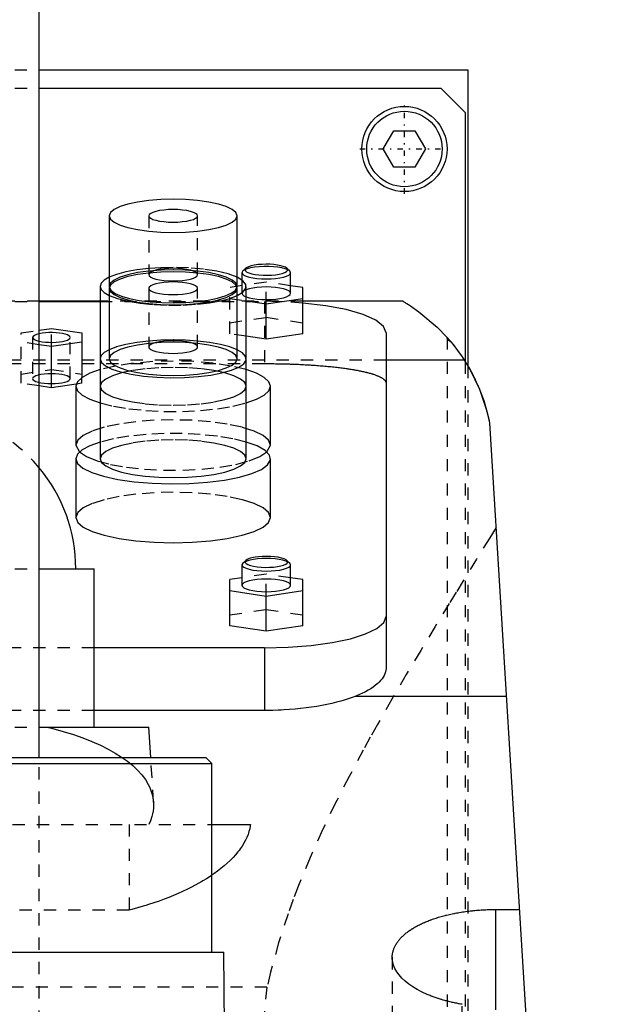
# Model space of a CAD drawing. Extents: x -105 to 105, y -104 to 484.
# Tile 9 of 10: x 8 to 57, y 192 to 273. Entities that reach past the tile are written whole.
import ezdxf

# ---------------------------------------------------------------- set-up
doc = ezdxf.new("R2010")
doc.units = 0
doc.linetypes.add('CENTER', pattern=[1.5, 0.45, -0.5, 0.05, -0.5])
doc.linetypes.add('DASHED', pattern=[2, 1, -1])
for name, color, linetype in [('AM_0', 7, 'CONTINUOUS'), ('AM_3', 7, 'DASHED'), ('AM_7', 7, 'CENTER')]:
    doc.layers.add(name, color=color, linetype=linetype)

msp = doc.modelspace()

# ---------------------------------------------------------------- linework, layer by layer
at = {"layer": 'AM_0', "color": 7, "linetype": 'CONTINUOUS'}
for p, q in [((10, 212.5), (10, 446.5)), ((10.011, 269), (45.211, 269)), ((45.211, 269), (45.211, 244.674)), ((10, 267.5), (43, 267.5)), ((43, 267.5), (45, 265.5)), ((45, 265.5), (45, 245.02)), ((38.268, 262.5), (39.134, 264)), ((39.134, 264), (40.866, 264)), ((40.866, 264), (41.732, 262.5)), ((39.134, 261), (38.268, 262.5)), ((41.732, 262.5), (40.866, 261)), ((40.866, 261), (39.134, 261)), ((15.75, 257.006), (15.75, 251.21)), ((26.25, 251.21), (26.25, 257.006)), ((26.723, 252.474), (26.65, 252.335)), ((26.964, 252.698), (26.723, 252.474)), ((30.577, 252.474), (30.336, 252.698)), ((30.65, 252.335), (30.577, 252.474)), ((26.65, 252.335), (26.65, 251.733)), ((30.65, 250.645), (30.65, 252.335)), ((15, 251.21), (15, 237.047)), ((15.75, 251.21), (15.759, 251.133)), ((15.75, 251.053), (15.75, 245.258)), ((26.241, 251.133), (26.25, 251.21)), ((26.25, 245.258), (26.25, 251.053)), ((27, 237.047), (27, 251.21)), ((31.65, 251.116), (30.65, 251.265)), ((31.65, 247.322), (31.65, 251.116)), ((28.65, 249.771), (31.65, 250.219)), ((15, 250), (10, 250)), ((10, 249.97), (15, 249.97)), ((27, 250.018), (28.65, 249.771)), ((28.65, 246.874), (28.65, 249.771)), ((39.86, 250), (31.65, 250)), ((10, 247.607), (11, 247.757)), ((11, 247.757), (13.5, 247.383)), ((13.5, 247.383), (13.5, 243.721)), ((28.65, 246.874), (27, 247.12)), ((31.65, 247.322), (28.65, 246.874)), ((38.5, 247.382), (38.5, 219.865)), ((11, 246.263), (10, 246.412)), ((13.5, 246.636), (11, 246.263)), ((11, 242.882), (11, 246.263)), ((44.917, 245.15), (38.5, 245.15)), ((11, 242.882), (10, 243.031)), ((13.032, 243.186), (11, 242.882)), ((13, 243), (13, 238.171)), ((29, 238.171), (29, 243)), ((47, 240), (57, 77.05)), ((13, 238.171), (13.297, 237.612)), ((28.703, 237.612), (29, 238.171)), ((13, 237.047), (13, 232.218)), ((29, 232.218), (29, 237.047)), ((26.723, 228.468), (26.65, 228.329)), ((26.65, 228.329), (26.65, 226.639)), ((26.964, 228.692), (26.723, 228.468)), ((30.577, 228.468), (30.336, 228.692)), ((30.65, 228.329), (30.577, 228.468)), ((30.65, 226.639), (30.65, 228.329)), ((10.009, 228), (14.5, 228)), ((14.5, 215), (14.5, 228)), ((26.65, 227.26), (25.65, 227.11)), ((25.65, 223.316), (25.65, 227.11)), ((31.65, 227.11), (30.65, 227.26)), ((31.65, 223.316), (31.65, 227.11)), ((25.65, 226.214), (28.65, 225.766)), ((28.65, 225.766), (31.65, 226.214)), ((28.65, 222.868), (28.65, 225.766)), ((28.65, 222.868), (25.65, 223.316)), ((31.65, 223.316), (28.65, 222.868)), ((28.5, 221.5), (14.5, 221.5)), ((28.5, 221.5), (28.5, 216.359)), ((48.381, 217.5), (35.934, 217.5)), ((28.5, 216.359), (14.5, 216.359)), ((10.011, 215), (19, 215)), ((19.156, 212.5), (19, 215)), ((-24.175, 212), (24.175, 212)), ((-23.675, 212.5), (23.675, 212.5)), ((24.175, 212), (23.675, 212.5)), ((24.175, 196.5), (24.175, 212)), ((24.189, 207), (27.357, 207)), ((47.5, 191.749), (47.5, 200.006)), ((47.5, 200.006), (49.454, 200.006)), ((-25.175, 196.5), (25.175, 196.5)), ((25.431, 160.873), (25.175, 196.5))]:
    msp.add_line(p, q, dxfattribs=at)
for points in [[(21, 258.365), (19.976, 258.339), (18.991, 258.261), (18.083, 258.136), (17.288, 257.967), (16.635, 257.761), (16.15, 257.526), (15.851, 257.271), (15.75, 257.006)], [(15.75, 257.006), (15.851, 256.741), (16.15, 256.486), (16.635, 256.251), (17.288, 256.045), (18.083, 255.876), (18.991, 255.751), (19.976, 255.673), (21, 255.647), (22.024, 255.673), (23.009, 255.751), (23.917, 255.876), (24.712, 256.045), (25.365, 256.251), (25.85, 256.486), (26.149, 256.741), (26.25, 257.006), (26.149, 257.271), (25.85, 257.526), (25.365, 257.761), (24.712, 257.967), (23.917, 258.136), (23.009, 258.261), (22.024, 258.339), (21, 258.365)], [(21, 257.524), (20.61, 257.514), (20.235, 257.484), (19.889, 257.436), (19.586, 257.372), (19.337, 257.294), (19.152, 257.204), (19.038, 257.107), (19, 257.006)], [(19, 257.006), (19.038, 256.905), (19.152, 256.808), (19.337, 256.718), (19.586, 256.64), (19.889, 256.576), (20.235, 256.528), (20.61, 256.498), (21, 256.488), (21.39, 256.498), (21.765, 256.528), (22.111, 256.576), (22.414, 256.64), (22.663, 256.718), (22.848, 256.808), (22.962, 256.905), (23, 257.006), (22.962, 257.107), (22.848, 257.204), (22.663, 257.294), (22.414, 257.372), (22.111, 257.436), (21.765, 257.484), (21.39, 257.514), (21, 257.524)], [(28.65, 253.029), (28.303, 253.02), (27.971, 252.994), (27.665, 252.951), (27.398, 252.893), (27.181, 252.822), (27.021, 252.742), (26.927, 252.655), (26.901, 252.566), (26.943, 252.476), (27.054, 252.391), (27.228, 252.312), (27.458, 252.245), (27.735, 252.19), (28.049, 252.151), (28.386, 252.129), (28.734, 252.124), (29.078, 252.137), (29.406, 252.168), (29.703, 252.215), (29.959, 252.276), (30.163, 252.349), (30.307, 252.431), (30.386, 252.519), (30.395, 252.609), (30.336, 252.698)], [(30.336, 252.698), (30.22, 252.776), (30.051, 252.848), (29.833, 252.91), (29.575, 252.961), (29.285, 252.998), (28.973, 253.022), (28.65, 253.029)], [(15.748, 251.961), (15.336, 251.723), (15.085, 251.47), (15, 251.21)], [(21, 252.412), (19.976, 252.386), (18.991, 252.309), (18.083, 252.183), (17.288, 252.014), (16.635, 251.808), (16.15, 251.573), (15.851, 251.318), (15.75, 251.053)], [(15.75, 251.053), (15.851, 250.788), (16.15, 250.533), (16.635, 250.298), (17.288, 250.092), (18.083, 249.923), (18.991, 249.798), (19.976, 249.72), (21, 249.694), (22.024, 249.72), (23.009, 249.798), (23.917, 249.923), (24.712, 250.092), (25.365, 250.298), (25.85, 250.533), (26.149, 250.788), (26.25, 251.053), (26.149, 251.318), (25.85, 251.573), (25.365, 251.808), (24.712, 252.014), (23.917, 252.183), (23.009, 252.309), (22.024, 252.386), (21, 252.412)], [(26.252, 250.46), (26.727, 250.747), (26.969, 251.054), (26.969, 251.367), (26.727, 251.673), (26.252, 251.961)], [(26.65, 252.335), (26.688, 252.234), (26.802, 252.137), (26.987, 252.047), (27.236, 251.969), (27.539, 251.904), (27.885, 251.857), (28.26, 251.827), (28.65, 251.817), (29.04, 251.827), (29.415, 251.857), (29.761, 251.904), (30.064, 251.969), (30.313, 252.047), (30.498, 252.137), (30.612, 252.234), (30.65, 252.335)], [(15, 251.21), (15.085, 250.95), (15.336, 250.698), (15.748, 250.46)], [(21, 251.571), (20.61, 251.561), (20.235, 251.531), (19.889, 251.484), (19.586, 251.419), (19.337, 251.341), (19.152, 251.251), (19.038, 251.154), (19, 251.053), (19.038, 250.952), (19.152, 250.855), (19.337, 250.766), (19.586, 250.687), (19.889, 250.623), (20.235, 250.575), (20.61, 250.545), (21, 250.536), (21.39, 250.545), (21.765, 250.575), (22.111, 250.623), (22.414, 250.687), (22.663, 250.766), (22.848, 250.855), (22.962, 250.952), (23, 251.053)], [(23, 251.053), (22.962, 251.154), (22.848, 251.251), (22.663, 251.341), (22.414, 251.419), (22.111, 251.484), (21.765, 251.531), (21.39, 251.561), (21, 251.571)], [(26.999, 250.352), (27.25, 250.275), (27.554, 250.211), (27.9, 250.165), (28.275, 250.136), (28.664, 250.127), (29.052, 250.137), (29.425, 250.167), (29.768, 250.215), (30.069, 250.28), (30.316, 250.358), (30.499, 250.447), (30.612, 250.544), (30.65, 250.645)], [(38.5, 247.382), (38.284, 247.917), (37.644, 248.429), (36.61, 248.896), (35.224, 249.298), (33.548, 249.616), (31.653, 249.838)], [(12.55, 247.01), (12.522, 247.085), (12.44, 247.158), (12.307, 247.226), (12.126, 247.285), (11.906, 247.335), (11.653, 247.374), (11.376, 247.399), (11.086, 247.41), (10.794, 247.407), (10.508, 247.39), (10.24, 247.359), (9.999, 247.316)], [(9.999, 246.703), (10.24, 246.66), (10.508, 246.629), (10.794, 246.612), (11.086, 246.609), (11.376, 246.621), (11.653, 246.646), (11.906, 246.684), (12.126, 246.734), (12.307, 246.794), (12.44, 246.861), (12.522, 246.934), (12.55, 247.01)], [(15.748, 246.008), (15.336, 245.77), (15.085, 245.518), (15, 245.258)], [(15, 245.258), (15.11, 244.961), (15.437, 244.676), (15.967, 244.412), (16.683, 244.179), (17.556, 243.986), (18.557, 243.839), (19.647, 243.745), (20.787, 243.706), (21.934, 243.724), (23.047, 243.798), (24.085, 243.926), (25.01, 244.103), (25.788, 244.322), (26.39, 244.575), (26.794, 244.854), (26.985, 245.147), (26.956, 245.445), (26.709, 245.735), (26.252, 246.008)], [(15.75, 245.258), (15.851, 244.993), (16.15, 244.738), (16.635, 244.503), (17.288, 244.297), (18.083, 244.128), (18.991, 244.002), (19.976, 243.925), (21, 243.899), (22.024, 243.925), (23.009, 244.002), (23.917, 244.128), (24.712, 244.297), (25.365, 244.503), (25.85, 244.738), (26.149, 244.993), (26.25, 245.258)], [(15, 244.37), (14.147, 244.068), (13.517, 243.732), (13.13, 243.372), (13, 243)], [(29, 243), (28.87, 243.372), (28.485, 243.731), (27.857, 244.067), (27.006, 244.368)], [(13, 243), (13.13, 242.629), (13.515, 242.269), (14.143, 241.933), (14.994, 241.632)], [(27.006, 241.632), (27.857, 241.933), (28.485, 242.269), (28.87, 242.629), (29, 243)], [(15, 238.417), (14.147, 238.115), (13.517, 237.779), (13.13, 237.419), (13, 237.047)], [(13, 237.047), (13.149, 236.65), (13.59, 236.267), (14.307, 235.913), (15.273, 235.602), (16.452, 235.344), (17.8, 235.15), (19.268, 235.026), (20.799, 234.977), (22.339, 235.006), (23.828, 235.11), (25.213, 235.287), (26.44, 235.529), (27.465, 235.828), (28.25, 236.172), (28.764, 236.548), (28.99, 236.943), (28.918, 237.342), (28.552, 237.731), (27.904, 238.093), (27, 238.417)], [(15, 237.047), (15.115, 236.744), (15.457, 236.453), (16.011, 236.184), (16.757, 235.949), (17.667, 235.756), (18.704, 235.613), (19.829, 235.524), (21, 235.494), (22.171, 235.524), (23.296, 235.613), (24.333, 235.756), (25.243, 235.949), (25.989, 236.184), (26.543, 236.453), (26.885, 236.744), (27, 237.047)], [(13, 232.218), (13.154, 231.814), (13.609, 231.426), (14.348, 231.068), (15.343, 230.754), (16.555, 230.496), (17.939, 230.305), (19.439, 230.187), (21, 230.147), (22.561, 230.187), (24.061, 230.305), (25.445, 230.496), (26.657, 230.754), (27.652, 231.068), (28.391, 231.426), (28.846, 231.814), (29, 232.218)], [(26.964, 228.692), (26.905, 228.603), (26.914, 228.513), (26.993, 228.426), (27.137, 228.343), (27.341, 228.27), (27.597, 228.209), (27.894, 228.162), (28.222, 228.132), (28.566, 228.118), (28.914, 228.123), (29.251, 228.146), (29.565, 228.185), (29.842, 228.239), (30.072, 228.307), (30.246, 228.385), (30.357, 228.471), (30.399, 228.56), (30.373, 228.65), (30.279, 228.737), (30.119, 228.817), (29.902, 228.887), (29.635, 228.945), (29.329, 228.988), (28.997, 229.015), (28.65, 229.024)], [(28.65, 229.024), (28.327, 229.016), (28.015, 228.993), (27.725, 228.955), (27.467, 228.905), (27.249, 228.842), (27.08, 228.771), (26.964, 228.692)], [(26.65, 228.329), (26.688, 228.228), (26.802, 228.131), (26.987, 228.042), (27.236, 227.963), (27.539, 227.899), (27.885, 227.851), (28.26, 227.822), (28.65, 227.812), (29.04, 227.822), (29.415, 227.851), (29.761, 227.899), (30.064, 227.963), (30.313, 228.042), (30.498, 228.131), (30.612, 228.228), (30.65, 228.329)], [(26.65, 226.639), (26.688, 226.538), (26.802, 226.441), (26.987, 226.351), (27.236, 226.273), (27.539, 226.209), (27.885, 226.161), (28.26, 226.131), (28.65, 226.121), (29.04, 226.131), (29.415, 226.161), (29.761, 226.209), (30.064, 226.273), (30.313, 226.351), (30.498, 226.441), (30.612, 226.538), (30.65, 226.639)], [(28.5, 221.5), (30.451, 221.55), (32.327, 221.697), (34.056, 221.936), (35.571, 222.258), (36.815, 222.65), (37.739, 223.098), (38.308, 223.583), (38.5, 224.088)]]:
    msp.add_lwpolyline(points, dxfattribs=at)
for points in [[(39.86, 250, 0), (39.89, 249.983, 0), (39.966, 249.938, 0), (40.065, 249.878, 0), (40.123, 249.843, 0), (40.186, 249.804, 0), (40.328, 249.715, 0), (40.489, 249.612, 0), (41.184, 249.129, 0), (42.688, 247.863, 0), (43.5, 247.019, 0)], [(43.813, 246.656, 0), (43.795, 246.666, 0), (43.763, 246.687, 0), (43.732, 246.708, 0), (43.717, 246.718, 0), (43.703, 246.728, 0), (43.676, 246.749, 0), (43.651, 246.769, 0), (43.628, 246.79, 0), (43.607, 246.81, 0), (43.588, 246.831, 0), (43.579, 246.841, 0), (43.571, 246.851, 0), (43.555, 246.871, 0), (43.542, 246.891, 0), (43.53, 246.911, 0), (43.521, 246.931, 0), (43.513, 246.951, 0), (43.51, 246.961, 0), (43.507, 246.97, 0), (43.503, 246.99, 0), (43.501, 247.009, 0), (43.5, 247.019, 0)], [(43.5, 247.019, 0), (43.5, 247.019, 0), (43.501, 247.017, 0), (43.504, 247.015, 0), (43.506, 247.013, 0), (43.508, 247.01, 0), (43.513, 247.004, 0), (43.52, 246.997, 0), (43.527, 246.988, 0), (43.537, 246.978, 0), (43.547, 246.966, 0), (43.553, 246.959, 0), (43.559, 246.952, 0), (43.573, 246.937, 0), (43.587, 246.92, 0), (43.603, 246.901, 0), (43.621, 246.881, 0), (43.64, 246.86, 0), (43.649, 246.848, 0), (43.66, 246.837, 0), (43.681, 246.812, 0), (43.704, 246.785, 0), (43.715, 246.771, 0), (43.727, 246.757, 0), (43.753, 246.728, 0), (43.779, 246.697, 0), (43.792, 246.68, 0), (43.806, 246.664, 0), (43.835, 246.63, 0), (43.864, 246.594, 0), (43.894, 246.557, 0), (43.926, 246.519, 0), (43.958, 246.479, 0), (43.975, 246.458, 0), (43.992, 246.437, 0), (44.026, 246.395, 0), (44.06, 246.351, 0), (44.096, 246.306, 0), (44.132, 246.26, 0), (44.168, 246.213, 0), (44.187, 246.189, 0), (44.206, 246.164, 0), (44.243, 246.115, 0), (44.281, 246.065, 0), (44.319, 246.014, 0), (44.358, 245.962, 0), (44.397, 245.909, 0), (44.416, 245.882, 0), (44.436, 245.855, 0), (44.476, 245.799, 0), (44.517, 245.743, 0), (44.557, 245.685, 0), (44.599, 245.626, 0), (44.64, 245.566, 0), (44.661, 245.536, 0), (44.682, 245.505, 0), (44.725, 245.443, 0), (44.767, 245.379, 0), (44.81, 245.315, 0), (44.853, 245.249, 0), (44.896, 245.183, 0), (44.918, 245.149, 0), (44.94, 245.115, 0), (44.984, 245.046, 0), (45.027, 244.976, 0), (45.049, 244.941, 0), (45.071, 244.905, 0), (45.115, 244.833, 0), (45.159, 244.76, 0), (45.181, 244.723, 0), (45.203, 244.686, 0), (45.247, 244.611, 0), (45.292, 244.535, 0), (45.336, 244.458, 0), (45.38, 244.38, 0), (45.423, 244.301, 0), (45.445, 244.261, 0), (45.467, 244.221, 0), (45.511, 244.14, 0), (45.554, 244.059, 0), (45.598, 243.976, 0), (45.641, 243.893, 0), (45.684, 243.808, 0), (45.705, 243.766, 0), (45.726, 243.723, 0), (45.769, 243.637, 0), (45.811, 243.55, 0), (45.853, 243.463, 0), (45.894, 243.375, 0), (45.935, 243.286, 0), (45.955, 243.241, 0), (45.976, 243.196, 0), (46.016, 243.105, 0), (46.056, 243.014, 0), (46.192, 242.69, 0), (46.411, 242.116, 0), (46.513, 241.823, 0), (46.61, 241.525, 0), (46.785, 240.92, 0), (46.935, 240.308, 0), (47, 240, 0)], [(43.813, 246.656, 0), (44.002, 246.424, 0), (44.376, 245.937, 0), (44.74, 245.42, 0), (44.917, 245.15, 0)], [(44.917, 245.15, 0), (45.37, 244.398, 0), (46.163, 242.761, 0), (46.775, 240.958, 0), (47, 240, 0)], [(38.5, 219.865, 0), (38.498, 219.797, 0), (38.483, 219.66, 0), (38.451, 219.521, 0), (38.429, 219.452, 0), (38.403, 219.382, 0), (38.339, 219.241, 0), (38.258, 219.101, 0), (38.16, 218.961, 0), (38.045, 218.821, 0), (37.914, 218.683, 0), (37.842, 218.614, 0), (37.766, 218.546, 0), (37.603, 218.411, 0), (37.424, 218.279, 0), (37.23, 218.149, 0), (37.022, 218.022, 0), (36.801, 217.899, 0), (36.685, 217.839, 0), (36.567, 217.78, 0), (36.321, 217.665, 0), (36.065, 217.554, 0), (35.934, 217.5, 0)], [(35.934, 217.5, 0), (35.78, 217.443, 0), (35.465, 217.333, 0), (35.133, 217.228, 0), (34.961, 217.176, 0), (34.783, 217.126, 0), (34.416, 217.029, 0), (34.033, 216.936, 0), (33.635, 216.85, 0), (33.223, 216.769, 0), (32.799, 216.695, 0), (32.584, 216.661, 0), (32.366, 216.628, 0), (31.923, 216.568, 0), (31.473, 216.516, 0), (31.018, 216.47, 0), (30.559, 216.433, 0), (30.098, 216.403, 0), (29.867, 216.391, 0), (29.637, 216.381, 0), (29.179, 216.367, 0), (28.725, 216.36, 0), (28.5, 216.359, 0)], [(27.357, 207, 0), (27.34, 206.882, 0), (27.293, 206.646, 0), (27.229, 206.409, 0), (27.191, 206.29, 0), (27.149, 206.171, 0), (27.052, 205.932, 0), (26.939, 205.693, 0), (26.81, 205.454, 0), (26.664, 205.216, 0), (26.501, 204.978, 0), (26.414, 204.86, 0), (26.322, 204.742, 0), (26.128, 204.507, 0), (25.917, 204.273, 0), (25.69, 204.042, 0), (25.448, 203.813, 0), (25.191, 203.587, 0), (25.057, 203.475, 0), (24.92, 203.364, 0), (24.634, 203.144, 0), (24.334, 202.928, 0), (24.179, 202.821, 0)], [(39, 196.078, 0), (39, 196.105, 0), (39.002, 196.158, 0), (39.005, 196.212, 0), (39.007, 196.239, 0), (39.009, 196.266, 0), (39.015, 196.32, 0), (39.023, 196.374, 0), (39.033, 196.429, 0), (39.044, 196.483, 0), (39.056, 196.538, 0), (39.063, 196.565, 0), (39.071, 196.592, 0), (39.086, 196.647, 0), (39.104, 196.702, 0), (39.123, 196.756, 0), (39.144, 196.811, 0), (39.167, 196.866, 0), (39.179, 196.893, 0), (39.191, 196.921, 0), (39.218, 196.975, 0), (39.245, 197.03, 0), (39.26, 197.057, 0), (39.275, 197.084, 0), (39.306, 197.139, 0), (39.339, 197.193, 0), (39.356, 197.22, 0), (39.374, 197.247, 0), (39.41, 197.301, 0), (39.448, 197.354, 0), (39.488, 197.408, 0), (39.529, 197.461, 0), (39.572, 197.514, 0), (39.595, 197.54, 0), (39.617, 197.567, 0), (39.664, 197.619, 0), (39.712, 197.671, 0), (39.761, 197.723, 0), (39.813, 197.774, 0), (39.866, 197.825, 0), (39.893, 197.851, 0), (39.92, 197.876, 0), (39.977, 197.926, 0), (40.034, 197.976, 0), (40.094, 198.026, 0), (40.155, 198.075, 0), (40.217, 198.124, 0), (40.249, 198.148, 0), (40.281, 198.172, 0), (40.346, 198.22, 0), (40.413, 198.267, 0), (40.481, 198.314, 0), (40.551, 198.36, 0), (40.622, 198.406, 0), (40.658, 198.428, 0), (40.694, 198.451, 0), (40.768, 198.495, 0), (40.843, 198.539, 0), (40.919, 198.583, 0), (40.996, 198.626, 0), (41.075, 198.668, 0), (41.114, 198.689, 0), (41.154, 198.71, 0), (41.235, 198.751, 0), (41.317, 198.791, 0), (41.358, 198.811, 0), (41.4, 198.831, 0), (41.484, 198.87, 0), (41.569, 198.908, 0), (41.611, 198.927, 0), (41.654, 198.946, 0), (41.742, 198.983, 0), (41.831, 199.02, 0), (41.922, 199.057, 0), (42.015, 199.093, 0), (42.109, 199.129, 0), (42.157, 199.147, 0), (42.205, 199.165, 0), (42.302, 199.2, 0), (42.402, 199.234, 0), (42.502, 199.268, 0), (42.604, 199.301, 0), (42.708, 199.334, 0), (42.76, 199.35, 0), (42.813, 199.366, 0), (42.919, 199.398, 0), (43.027, 199.429, 0), (43.136, 199.459, 0), (43.247, 199.488, 0), (43.358, 199.517, 0), (43.415, 199.532, 0), (43.471, 199.545, 0), (43.585, 199.573, 0), (43.701, 199.6, 0), (43.817, 199.626, 0), (43.934, 199.651, 0), (44.053, 199.675, 0), (44.112, 199.687, 0), (44.172, 199.699, 0), (44.292, 199.721, 0), (44.413, 199.743, 0), (44.535, 199.764, 0), (44.657, 199.784, 0), (44.781, 199.804, 0), (44.843, 199.813, 0), (44.905, 199.822, 0), (45.029, 199.84, 0), (45.154, 199.857, 0), (45.217, 199.865, 0), (45.28, 199.873, 0), (45.406, 199.888, 0), (45.533, 199.902, 0), (45.596, 199.908, 0), (45.66, 199.915, 0), (45.787, 199.927, 0), (45.914, 199.939, 0), (46.042, 199.949, 0), (46.169, 199.959, 0), (46.297, 199.967, 0), (46.361, 199.972, 0), (46.424, 199.975, 0), (46.552, 199.982, 0), (46.679, 199.988, 0), (46.807, 199.993, 0), (46.934, 199.998, 0), (47.06, 200.001, 0), (47.123, 200.002, 0), (47.186, 200.004, 0), (47.312, 200.005, 0), (47.438, 200.006, 0), (47.5, 200.006, 0)], [(44.743, 192.213, 0), (44.694, 192.221, 0), (44.596, 192.238, 0), (44.499, 192.256, 0), (44.45, 192.265, 0), (44.402, 192.274, 0), (44.305, 192.293, 0), (44.209, 192.313, 0), (44.114, 192.332, 0), (44.019, 192.353, 0), (43.925, 192.374, 0), (43.878, 192.385, 0), (43.831, 192.395, 0), (43.739, 192.418, 0), (43.646, 192.44, 0), (43.555, 192.463, 0), (43.464, 192.487, 0), (43.374, 192.511, 0), (43.329, 192.523, 0), (43.285, 192.536, 0), (43.196, 192.561, 0), (43.108, 192.586, 0), (43.065, 192.599, 0), (43.021, 192.612, 0), (42.935, 192.638, 0), (42.85, 192.665, 0), (42.808, 192.679, 0), (42.766, 192.692, 0), (42.682, 192.72, 0), (42.6, 192.748, 0), (42.518, 192.777, 0), (42.437, 192.805, 0), (42.358, 192.835, 0), (42.318, 192.849, 0), (42.279, 192.864, 0), (42.201, 192.894, 0), (42.124, 192.924, 0), (41.864, 193.032, 0), (41.447, 193.224, 0), (41.059, 193.427, 0), (40.697, 193.645, 0), (40.527, 193.759, 0), (40.364, 193.876, 0), (40.063, 194.118, 0), (39.797, 194.369, 0), (39.568, 194.627, 0), (39.378, 194.89, 0), (39.226, 195.156, 0), (39.165, 195.289, 0), (39.114, 195.423, 0), (39.04, 195.688, 0), (39.004, 195.95, 0), (39, 196.078, 0)]]:
    msp.add_polyline3d(points, dxfattribs=at)
for radius in [3.5, 3.1]:
    msp.add_circle((40, 262.5), radius, dxfattribs=at)
msp.add_arc((0, 228), 13, 0, 39.71514, dxfattribs=at)
at = {"layer": 'AM_3', "color": 6, "linetype": 'DASHED'}
for p, q in [((-10.011, 269), (10.011, 269)), ((-10, 267.5), (10, 267.5)), ((19, 257.006), (19, 252.176)), ((23, 252.176), (23, 257.006)), ((19.075, 252.317), (19, 252.176)), ((26.65, 251.733), (26.65, 250.645)), ((19, 251.053), (19, 246.224)), ((23, 246.224), (23, 251.053)), ((28.65, 251.564), (25.65, 251.116)), ((25.65, 247.322), (25.65, 251.116)), ((28.65, 249.771), (28.65, 251.564)), ((30.65, 251.265), (28.65, 251.564)), ((25.65, 250.219), (27, 250.018)), ((10, 250), (-10, 250)), ((-10, 249.97), (10, 249.97)), ((31.65, 250), (15, 250)), ((15, 249.97), (28.5, 249.97)), ((28.5, 249.97), (28.5, 244.865)), ((25.65, 248.218), (28.65, 248.667)), ((28.65, 248.667), (31.65, 248.218)), ((8.5, 247.383), (10, 247.607)), ((11, 246.263), (11, 247.757)), ((8.5, 243.255), (8.5, 247.383)), ((9.45, 247.01), (9.45, 243.629)), ((12.55, 243.629), (12.55, 247.01)), ((27, 247.12), (25.65, 247.322)), ((43.5, 247.019), (43.5, 77.05)), ((10, 246.412), (8.5, 246.636)), ((38.5, 245.15), (-38.5, 245.15)), ((-28.5, 244.865), (28.5, 244.865)), ((8.5, 244.003), (11, 244.376)), ((11, 244.376), (13.5, 244.003)), ((45, 245.02), (45, 179.5)), ((45.211, 244.674), (45.211, 176)), ((13.5, 243.255), (13.5, 243.721)), ((10, 243.031), (8.5, 243.255)), ((13.5, 243.255), (13.032, 243.186)), ((-10.009, 228), (10.009, 228)), ((28.65, 227.559), (26.65, 227.26)), ((28.65, 225.766), (28.65, 227.559)), ((30.65, 227.26), (28.65, 227.559)), ((25.65, 224.213), (28.65, 224.661)), ((28.65, 224.661), (31.65, 224.213)), ((14.5, 221.5), (-14.5, 221.5)), ((14.5, 216.359), (-14.5, 216.359)), ((-10.011, 215), (10.011, 215)), ((10, -25.3), (10, 212.5)), ((19.386, 208.83), (19.156, 212.5)), ((-24.189, 207), (24.189, 207)), ((17.375, 207), (17.375, 199.939)), ((17.375, 199.939), (-17.375, 199.939)), ((39, 196.078), (39, 77.05)), ((28.705, 193.625), (-28.705, 193.625)), ((44.743, 77.05), (44.743, 192.213))]:
    msp.add_line(p, q, dxfattribs=at)
for points in [[(18.998, 252.674), (18.01, 252.557), (17.12, 252.395), (16.357, 252.194), (15.748, 251.961)], [(26.25, 251.21), (26.149, 251.476), (25.85, 251.73), (25.365, 251.965), (24.712, 252.171), (23.917, 252.34), (23.009, 252.466), (22.024, 252.543), (21, 252.569), (19.976, 252.543), (18.991, 252.466), (18.083, 252.34), (17.288, 252.171), (16.635, 251.965), (16.15, 251.73), (15.851, 251.476), (15.75, 251.21)], [(21, 252.763), (19.984, 252.741), (18.998, 252.674)], [(21, 252.694), (20.632, 252.685), (20.276, 252.659), (19.945, 252.616), (19.65, 252.558), (19.402, 252.487), (19.208, 252.406), (19.075, 252.317)], [(26.252, 251.961), (25.52, 252.232), (24.582, 252.456), (23.482, 252.624), (22.27, 252.728), (21, 252.763)], [(23, 252.176), (22.962, 252.277), (22.848, 252.374), (22.663, 252.464), (22.414, 252.542), (22.111, 252.607), (21.765, 252.655), (21.39, 252.684), (21, 252.694)], [(30.577, 252.474), (30.432, 252.57), (30.216, 252.657), (29.938, 252.731), (29.609, 252.789), (29.241, 252.829), (28.85, 252.85), (28.45, 252.85), (28.059, 252.829), (27.691, 252.789), (27.362, 252.731), (27.084, 252.657), (26.868, 252.57), (26.723, 252.474)], [(19, 252.176), (19.038, 252.075), (19.152, 251.978), (19.337, 251.889), (19.586, 251.81), (19.889, 251.746), (20.235, 251.698), (20.61, 251.669), (21, 251.659), (21.39, 251.669), (21.765, 251.698), (22.111, 251.746), (22.414, 251.81), (22.663, 251.889), (22.848, 251.978), (22.962, 252.075), (23, 252.176)], [(15.759, 251.133), (15.91, 250.877), (16.246, 250.634), (16.753, 250.412), (17.414, 250.218), (18.205, 250.06), (19.097, 249.944), (20.057, 249.874), (21.052, 249.852), (22.045, 249.879), (23, 249.954)], [(23, 249.954), (23.868, 250.072), (24.636, 250.23), (25.277, 250.423), (25.769, 250.642), (26.094, 250.882), (26.241, 251.133)], [(28.65, 251.162), (28.26, 251.152), (27.885, 251.123), (27.539, 251.075), (27.236, 251.011), (26.987, 250.932), (26.802, 250.843), (26.688, 250.746), (26.65, 250.645)], [(30.65, 250.645), (30.612, 250.746), (30.498, 250.843), (30.313, 250.932), (30.064, 251.011), (29.761, 251.075), (29.415, 251.123), (29.04, 251.152), (28.65, 251.162)], [(15.748, 250.46), (16.432, 250.204), (17.301, 249.988), (18.318, 249.821), (19.443, 249.711), (20.631, 249.66), (21.833, 249.673), (23.002, 249.747)], [(23.002, 249.747), (23.99, 249.864), (24.88, 250.026), (25.643, 250.227), (26.252, 250.46)], [(26.65, 250.645), (26.69, 250.542), (26.808, 250.443), (26.999, 250.352)], [(31.653, 249.838), (30.097, 249.937), (28.5, 249.97)], [(9.999, 247.316), (9.768, 247.253), (9.594, 247.179), (9.486, 247.096), (9.45, 247.01)], [(9.45, 247.01), (9.486, 246.923), (9.594, 246.841), (9.768, 246.766), (9.999, 246.703)], [(21, 246.811), (19.984, 246.788), (18.998, 246.721)], [(23.002, 246.721), (22.016, 246.788), (21, 246.811)], [(18.998, 246.721), (18.01, 246.604), (17.12, 246.442), (16.357, 246.241), (15.748, 246.008)], [(21, 246.616), (19.976, 246.59), (18.991, 246.513), (18.083, 246.387), (17.288, 246.218), (16.635, 246.013), (16.15, 245.778), (15.851, 245.523), (15.75, 245.258)], [(21, 246.741), (20.61, 246.731), (20.235, 246.702), (19.889, 246.654), (19.586, 246.59), (19.337, 246.511), (19.152, 246.422), (19.038, 246.325), (19, 246.224)], [(19, 246.224), (19.038, 246.123), (19.152, 246.025), (19.337, 245.936), (19.586, 245.857), (19.889, 245.793), (20.235, 245.745), (20.61, 245.716), (21, 245.706), (21.39, 245.716), (21.765, 245.745), (22.111, 245.793), (22.414, 245.857), (22.663, 245.936), (22.848, 246.025), (22.962, 246.123), (23, 246.224)], [(23, 246.224), (22.962, 246.325), (22.848, 246.422), (22.663, 246.511), (22.414, 246.59), (22.111, 246.654), (21.765, 246.702), (21.39, 246.731), (21, 246.741)], [(26.25, 245.258), (26.149, 245.523), (25.85, 245.778), (25.365, 246.013), (24.712, 246.218), (23.917, 246.387), (23.009, 246.513), (22.024, 246.59), (21, 246.616)], [(26.252, 246.008), (25.643, 246.241), (24.88, 246.442), (23.99, 246.604), (23.002, 246.721)], [(21, 245.071), (19.317, 245.024), (17.708, 244.887), (16.248, 244.666), (15, 244.37)], [(21, 244.553), (19.829, 244.523), (18.704, 244.435), (17.667, 244.291), (16.757, 244.098), (16.011, 243.863), (15.457, 243.594), (15.115, 243.303), (15, 243)], [(15, 243), (15.115, 242.697), (15.457, 242.406), (16.011, 242.137), (16.757, 241.902), (17.667, 241.709), (18.704, 241.565), (19.829, 241.477), (21, 241.447), (22.171, 241.477), (23.296, 241.565), (24.333, 241.709), (25.243, 241.902), (25.989, 242.137), (26.543, 242.406), (26.885, 242.697), (27, 243), (26.885, 243.303), (26.543, 243.594), (25.989, 243.863), (25.243, 244.098), (24.333, 244.291), (23.296, 244.435), (22.171, 244.523), (21, 244.553)], [(27.006, 244.368), (25.757, 244.665), (24.295, 244.887), (22.686, 245.024), (21, 245.071)], [(12.55, 243.629), (12.52, 243.707), (12.432, 243.783), (12.289, 243.852), (12.096, 243.913), (11.861, 243.963), (11.593, 244), (11.302, 244.022), (11, 244.03), (10.698, 244.022), (10.407, 244), (10.139, 243.963), (9.904, 243.913), (9.711, 243.852), (9.568, 243.783), (9.48, 243.707), (9.45, 243.629)], [(9.45, 243.629), (9.48, 243.551), (9.568, 243.476), (9.711, 243.406), (9.904, 243.345), (10.139, 243.295), (10.407, 243.258), (10.698, 243.236), (11, 243.228), (11.302, 243.236), (11.593, 243.258), (11.861, 243.295), (12.096, 243.345), (12.289, 243.406), (12.432, 243.476), (12.52, 243.551), (12.55, 243.629)], [(14.994, 241.632), (16.092, 241.365), (17.365, 241.156), (18.766, 241.012), (20.246, 240.939), (21.754, 240.939), (23.234, 241.012), (24.635, 241.156), (25.908, 241.365), (27.006, 241.632)], [(29, 238.171), (28.846, 238.575), (28.391, 238.963), (27.652, 239.321), (26.657, 239.635), (25.445, 239.892), (24.061, 240.084), (22.561, 240.202), (21, 240.241), (19.439, 240.202), (17.939, 240.084), (16.555, 239.892), (15.343, 239.635), (14.348, 239.321), (13.609, 238.963), (13.154, 238.575), (13, 238.171)], [(27, 238.417), (25.902, 238.683), (24.631, 238.892), (23.232, 239.036), (21.753, 239.109), (20.247, 239.109), (18.768, 239.036), (17.369, 238.892), (16.098, 238.683), (15, 238.417)], [(21, 238.6), (19.829, 238.57), (18.704, 238.482), (17.667, 238.338), (16.757, 238.145), (16.011, 237.91), (15.457, 237.642), (15.115, 237.35), (15, 237.047)], [(27, 237.047), (26.885, 237.35), (26.543, 237.642), (25.989, 237.91), (25.243, 238.145), (24.333, 238.338), (23.296, 238.482), (22.171, 238.57), (21, 238.6)], [(13.297, 237.612), (13.878, 237.228), (14.742, 236.881), (15.854, 236.585), (17.171, 236.353), (18.64, 236.192), (20.203, 236.111), (21.797, 236.111), (23.36, 236.192), (24.829, 236.353), (26.146, 236.585), (27.258, 236.881), (28.122, 237.228), (28.703, 237.612)], [(29, 232.218), (28.846, 232.622), (28.391, 233.01), (27.652, 233.368), (26.657, 233.682), (25.445, 233.94), (24.061, 234.131), (22.561, 234.249), (21, 234.288), (19.439, 234.249), (17.939, 234.131), (16.555, 233.94), (15.343, 233.682), (14.348, 233.368), (13.609, 233.01), (13.154, 232.622), (13, 232.218)], [(28.65, 228.847), (28.281, 228.838), (27.924, 228.812), (27.593, 228.769), (27.298, 228.711), (27.049, 228.64), (26.855, 228.558), (26.723, 228.468)], [(30.577, 228.468), (30.445, 228.558), (30.251, 228.64), (30.002, 228.711), (29.707, 228.769), (29.376, 228.812), (29.019, 228.838), (28.65, 228.847)], [(28.65, 227.157), (28.26, 227.147), (27.885, 227.117), (27.539, 227.069), (27.236, 227.005), (26.987, 226.927), (26.802, 226.837), (26.688, 226.74), (26.65, 226.639)], [(30.65, 226.639), (30.612, 226.74), (30.498, 226.837), (30.313, 226.927), (30.064, 227.005), (29.761, 227.069), (29.415, 227.117), (29.04, 227.147), (28.65, 227.157)]]:
    msp.add_lwpolyline(points, dxfattribs=at)
for points in [[(28.5, 244.865, 0), (28.57, 244.865, 0), (28.711, 244.864, 0), (28.852, 244.864, 0), (28.922, 244.863, 0), (28.993, 244.863, 0), (29.136, 244.862, 0), (29.278, 244.86, 0), (29.421, 244.858, 0), (29.564, 244.856, 0), (29.708, 244.854, 0), (29.78, 244.852, 0), (29.852, 244.851, 0), (29.995, 244.847, 0), (30.139, 244.844, 0), (30.283, 244.84, 0), (30.427, 244.836, 0), (30.571, 244.832, 0), (30.642, 244.829, 0), (30.714, 244.827, 0), (30.857, 244.822, 0), (31.001, 244.816, 0), (31.072, 244.813, 0), (31.143, 244.81, 0), (31.285, 244.804, 0), (31.427, 244.798, 0), (31.498, 244.794, 0), (31.568, 244.791, 0), (31.709, 244.784, 0), (31.849, 244.776, 0), (31.989, 244.768, 0), (32.127, 244.76, 0), (32.265, 244.752, 0), (32.334, 244.747, 0), (32.402, 244.743, 0), (32.538, 244.734, 0), (32.674, 244.724, 0), (32.808, 244.715, 0), (32.941, 244.705, 0), (33.073, 244.694, 0), (33.139, 244.689, 0), (33.204, 244.684, 0), (33.334, 244.673, 0), (33.463, 244.661, 0), (33.591, 244.65, 0), (33.717, 244.638, 0), (33.842, 244.626, 0), (33.904, 244.62, 0), (33.965, 244.614, 0), (34.087, 244.601, 0), (34.208, 244.588, 0), (34.327, 244.575, 0), (34.444, 244.562, 0), (34.56, 244.548, 0), (34.618, 244.541, 0), (34.675, 244.534, 0), (34.788, 244.52, 0), (34.899, 244.506, 0), (35.008, 244.491, 0), (35.116, 244.476, 0), (35.222, 244.461, 0), (35.274, 244.454, 0), (35.326, 244.446, 0), (35.428, 244.431, 0), (35.528, 244.415, 0), (35.578, 244.408, 0), (35.627, 244.4, 0), (35.724, 244.384, 0), (35.821, 244.367, 0), (35.869, 244.359, 0), (35.917, 244.351, 0), (36.011, 244.334, 0), (36.105, 244.317, 0), (36.197, 244.299, 0), (36.288, 244.282, 0), (36.377, 244.263, 0), (36.422, 244.254, 0), (36.465, 244.245, 0), (36.552, 244.226, 0), (36.637, 244.207, 0), (36.721, 244.188, 0), (36.803, 244.169, 0), (36.884, 244.149, 0), (36.924, 244.139, 0), (36.963, 244.129, 0), (37.04, 244.109, 0), (37.116, 244.088, 0), (37.19, 244.068, 0), (37.262, 244.047, 0), (37.332, 244.026, 0), (37.366, 244.015, 0), (37.4, 244.004, 0), (37.466, 243.983, 0), (37.531, 243.961, 0), (37.594, 243.939, 0), (37.654, 243.917, 0), (37.713, 243.894, 0), (37.741, 243.883, 0), (37.769, 243.872, 0), (37.824, 243.849, 0), (37.876, 243.826, 0), (37.927, 243.803, 0), (37.975, 243.78, 0), (38.021, 243.756, 0), (38.043, 243.745, 0), (38.065, 243.733, 0), (38.107, 243.709, 0), (38.147, 243.686, 0), (38.166, 243.674, 0), (38.185, 243.662, 0), (38.22, 243.638, 0), (38.254, 243.614, 0), (38.27, 243.602, 0), (38.285, 243.59, 0), (38.314, 243.566, 0), (38.341, 243.542, 0), (38.366, 243.517, 0), (38.388, 243.493, 0), (38.409, 243.469, 0), (38.418, 243.457, 0), (38.427, 243.444, 0), (38.444, 243.42, 0), (38.458, 243.396, 0), (38.47, 243.371, 0), (38.48, 243.347, 0), (38.488, 243.323, 0), (38.491, 243.311, 0), (38.494, 243.299, 0), (38.498, 243.274, 0), (38.5, 243.25, 0), (38.5, 243.238, 0)], [(47.528, 231.394, 0), (47.006, 230.543, 0), (45.931, 228.798, 0), (44.821, 226.999, 0), (44.254, 226.079, 0), (43.681, 225.147, 0), (42.519, 223.247, 0), (41.34, 221.3, 0), (40.152, 219.308, 0), (38.962, 217.275, 0), (37.778, 215.203, 0), (37.191, 214.152, 0), (36.609, 213.092, 0), (35.462, 210.944, 0), (34.348, 208.759, 0), (33.277, 206.538, 0), (32.26, 204.28, 0), (31.309, 201.984, 0), (30.863, 200.822, 0), (30.438, 199.649, 0), (29.661, 197.273, 0), (28.993, 194.853, 0), (28.705, 193.625, 0)], [(10.658, 215, 0), (11.106, 214.885, 0), (11.975, 214.642, 0), (12.804, 214.381, 0), (13.202, 214.244, 0), (13.589, 214.103, 0), (14.328, 213.81, 0), (15.017, 213.504, 0), (15.654, 213.186, 0), (16.238, 212.859, 0), (16.767, 212.525, 0), (17.012, 212.355, 0), (17.246, 212.183, 0), (17.683, 211.827, 0), (18.075, 211.457, 0), (18.42, 211.076, 0), (18.715, 210.684, 0), (18.958, 210.283, 0), (19.06, 210.079, 0), (19.148, 209.874, 0), (19.284, 209.46, 0), (19.366, 209.041, 0), (19.386, 208.83, 0)], [(19.386, 208.83, 0), (19.388, 208.779, 0), (19.392, 208.677, 0), (19.392, 208.575, 0), (19.39, 208.524, 0), (19.388, 208.472, 0), (19.382, 208.37, 0), (19.372, 208.268, 0), (19.359, 208.165, 0), (19.343, 208.063, 0), (19.324, 207.961, 0), (19.314, 207.91, 0), (19.302, 207.859, 0), (19.277, 207.757, 0), (19.248, 207.655, 0), (19.125, 207.301, 0), (18.99, 207, 0)], [(24.179, 202.821, 0), (24.035, 202.725, 0), (23.741, 202.536, 0), (23.436, 202.35, 0), (23.28, 202.259, 0), (23.121, 202.168, 0), (22.797, 201.99, 0), (22.465, 201.817, 0), (22.124, 201.648, 0), (21.775, 201.483, 0), (21.413, 201.32, 0), (21.227, 201.239, 0), (21.038, 201.159, 0), (20.651, 201.001, 0), (20.251, 200.847, 0), (19.839, 200.696, 0), (19.415, 200.548, 0), (18.98, 200.405, 0), (18.758, 200.335, 0), (18.534, 200.266, 0), (18.078, 200.132, 0), (17.612, 200.002, 0), (17.375, 199.939, 0)], [(28.705, 193.625, 0), (25.859, 166.851, 0), (19.907, 121.898, 0), (16.302, 101.167, 0), (15.257, 96.006, 0), (14.206, 91.188, 0), (13.679, 88.909, 0), (13.15, 86.715, 0), (12.089, 82.588, 0), (11.023, 78.809, 0), (10.488, 77.05, 0)]]:
    msp.add_polyline3d(points, dxfattribs=at)
msp.add_arc((0, 228), 13, 39.71514, 140.28486, dxfattribs=at)
at = {"layer": 'AM_7', "color": 4, "linetype": 'CENTER'}
for p, q in [((40, 258.825), (40, 266.175)), ((36.325, 262.5), (43.675, 262.5))]:
    msp.add_line(p, q, dxfattribs=at)

doc.saveas('drawing.dxf')
